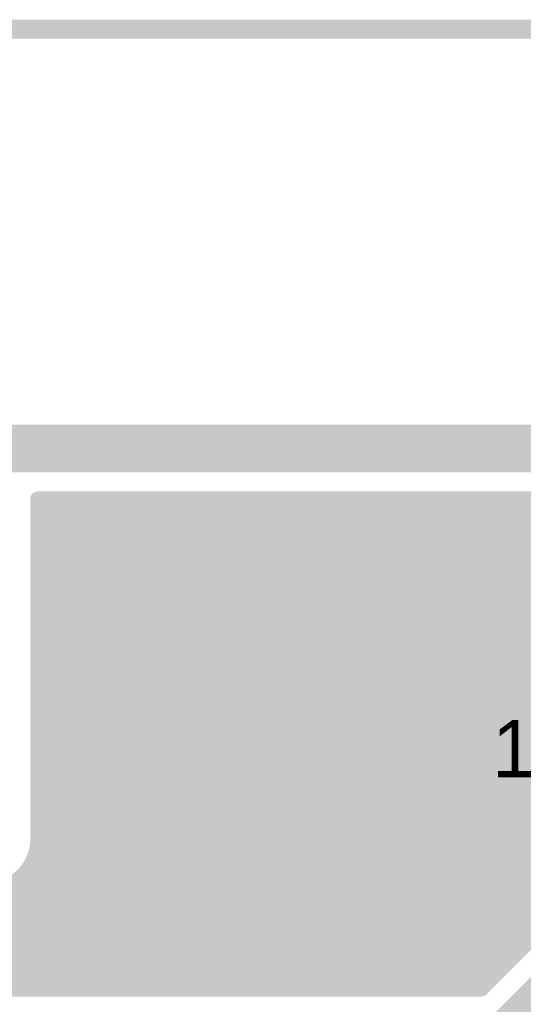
# Model space of a CAD drawing. Extents: x 7.17 to 14.1, y 4 to 11.75.
# Tile 213 of 219: x 11.49 to 11.75, y 8.56 to 9.08. Entities that reach past the tile are written whole.
import ezdxf

# ---------------------------------------------------------------- set-up
doc = ezdxf.new("R2010")
doc.units = 0
for name, color, linetype in [('BOTTOMLAYER', 5, 'CONTINUOUS'), ('KEEPOUTLAYER', 6, 'CONTINUOUS'), ('MECHANICAL1', 6, 'CONTINUOUS'), ('MECHANICAL2', 216, 'CONTINUOUS'), ('MECHANICAL3', 76, 'CONTINUOUS'), ('MULTILAYER', 9, 'CONTINUOUS'), ('TOPLAYER', 1, 'CONTINUOUS')]:
    doc.layers.add(name, color=color, linetype=linetype)

msp = doc.modelspace()

# ---------------------------------------------------------------- linework, layer by layer
at = {"layer": 'BOTTOMLAYER'}
for points, const_width in [([(11.435289, 8.5715), (11.692289, 8.8285)], 0.008), ([(11.44236, 8.5715), (11.69936, 8.8285)], 0.008), ([(11.449432, 8.5715), (11.706432, 8.8285)], 0.008), ([(11.456503, 8.5715), (11.713503, 8.8285)], 0.008), ([(11.463574, 8.5715), (11.720574, 8.8285)], 0.008), ([(11.470645, 8.5715), (11.727645, 8.8285)], 0.008), ([(11.477716, 8.5715), (11.734716, 8.8285)], 0.008), ([(11.484787, 8.5715), (11.741787, 8.8285)], 0.008), ([(11.491819, 8.6351), (11.685218, 8.8285)], 0.008), ([(11.491858, 8.5715), (11.748858, 8.8285)], 0.008), ([(11.496176, 8.646528), (11.678147, 8.8285)], 0.008), ([(11.496404, 8.8285), (12.263404, 8.8285)], 0.008), ([(11.496404, 8.710397), (11.614507, 8.8285)], 0.008), ([(11.496404, 8.703326), (11.621578, 8.8285)], 0.008), ([(11.496404, 8.724539), (11.600365, 8.8285)], 0.008), ([(11.496404, 8.717468), (11.607436, 8.8285)], 0.008), ([(11.496404, 8.738681), (11.586223, 8.8285)], 0.008), ([(11.496404, 8.73161), (11.593294, 8.8285)], 0.008), ([(11.496404, 8.752823), (11.572081, 8.8285)], 0.008), ([(11.496404, 8.745752), (11.579152, 8.8285)], 0.008), ([(11.496404, 8.766965), (11.557939, 8.8285)], 0.008), ([(11.496404, 8.759894), (11.56501, 8.8285)], 0.008), ([(11.496404, 8.781108), (11.543796, 8.8285)], 0.008), ([(11.496404, 8.774037), (11.550867, 8.8285)], 0.008), ([(11.496404, 8.79525), (11.529654, 8.8285)], 0.008), ([(11.496404, 8.788179), (11.536725, 8.8285)], 0.008), ([(11.496404, 8.809392), (11.515512, 8.8285)], 0.008), ([(11.496404, 8.802321), (11.522583, 8.8285)], 0.008), ([(11.496404, 8.660899), (11.664005, 8.8285)], 0.008), ([(11.496404, 8.653828), (11.671076, 8.8285)], 0.008), ([(11.496404, 8.675041), (11.649863, 8.8285)], 0.008), ([(11.496404, 8.66797), (11.656934, 8.8285)], 0.008), ([(11.496404, 8.689183), (11.635721, 8.8285)], 0.008), ([(11.496404, 8.682112), (11.642792, 8.8285)], 0.008), ([(11.496404, 8.696255), (11.628649, 8.8285)], 0.008), ([(11.496404, 8.823534), (11.50137, 8.8285)], 0.008), ([(11.496404, 8.816463), (11.508441, 8.8285)], 0.008), ([(11.496404, 8.65), (11.496404, 8.8285)], 0.008), ([(11.496404, 8.825855), (11.739879, 8.58238)], 0.008), ([(11.498929, 8.5715), (11.755929, 8.8285)], 0.008), ([(11.50083, 8.8285), (11.743414, 8.585916)], 0.008), ([(11.506, 8.5715), (11.763, 8.8285)], 0.008), ([(11.507901, 8.8285), (11.74695, 8.589451)], 0.008), ([(11.513072, 8.5715), (11.770072, 8.8285)], 0.008), ([(11.514972, 8.8285), (11.750485, 8.592987)], 0.008), ([(11.520143, 8.5715), (11.777143, 8.8285)], 0.008), ([(11.522043, 8.8285), (11.754021, 8.596522)], 0.008), ([(11.527214, 8.5715), (11.784214, 8.8285)], 0.008), ([(11.529114, 8.8285), (11.757556, 8.600058)], 0.008), ([(11.534285, 8.5715), (11.791285, 8.8285)], 0.008), ([(11.536185, 8.8285), (11.761092, 8.603594)], 0.008), ([(11.541356, 8.5715), (11.798356, 8.8285)], 0.008), ([(11.543256, 8.8285), (11.764627, 8.607129)], 0.008), ([(11.548427, 8.5715), (11.805427, 8.8285)], 0.008), ([(11.550327, 8.8285), (11.768163, 8.610665)], 0.008), ([(11.555498, 8.5715), (11.812498, 8.8285)], 0.008), ([(11.557399, 8.8285), (11.771698, 8.6142)], 0.008), ([(11.562569, 8.5715), (11.819569, 8.8285)], 0.008), ([(11.56447, 8.8285), (11.775446, 8.617523)], 0.008), ([(11.56964, 8.5715), (11.82664, 8.8285)], 0.008), ([(11.571541, 8.8285), (11.780033, 8.620007)], 0.008), ([(11.576711, 8.5715), (11.833711, 8.8285)], 0.008), ([(11.578612, 8.8285), (11.785723, 8.621389)], 0.008), ([(11.583782, 8.5715), (11.840782, 8.8285)], 0.008), ([(11.585683, 8.8285), (11.792683, 8.6215)], 0.008), ([(11.590854, 8.5715), (11.847854, 8.8285)], 0.008), ([(11.592754, 8.8285), (11.799754, 8.6215)], 0.008), ([(11.597925, 8.5715), (11.854925, 8.8285)], 0.008), ([(11.599825, 8.8285), (11.806825, 8.6215)], 0.008), ([(11.604996, 8.5715), (11.861996, 8.8285)], 0.008), ([(11.606896, 8.8285), (11.811911, 8.623485)], 0.008), ([(11.612067, 8.5715), (11.869067, 8.8285)], 0.008), ([(11.613967, 8.8285), (11.815931, 8.626536)], 0.008), ([(11.619138, 8.5715), (11.876138, 8.8285)], 0.008), ([(11.621038, 8.8285), (11.820559, 8.62898)], 0.008), ([(11.626209, 8.5715), (11.883209, 8.8285)], 0.008), ([(11.62811, 8.8285), (11.825898, 8.630711)], 0.008), ([(11.63328, 8.5715), (11.89028, 8.8285)], 0.008), ([(11.635181, 8.8285), (11.832189, 8.631492)], 0.008), ([(11.640351, 8.5715), (11.897351, 8.8285)], 0.008), ([(11.642252, 8.8285), (11.84008, 8.630672)], 0.008), ([(11.647422, 8.5715), (11.904422, 8.8285)], 0.008), ([(11.649323, 8.8285), (12.044534, 8.433289)], 0.008), ([(11.654493, 8.5715), (11.911494, 8.8285)], 0.008), ([(11.656394, 8.8285), (12.044534, 8.44036)], 0.008), ([(11.661565, 8.5715), (11.918565, 8.8285)], 0.008), ([(11.663465, 8.8285), (12.044534, 8.447431)], 0.008), ([(11.668636, 8.5715), (11.925636, 8.8285)], 0.008), ([(11.670536, 8.8285), (12.044534, 8.454502)], 0.008), ([(11.675707, 8.5715), (11.932707, 8.8285)], 0.008), ([(11.677607, 8.8285), (12.044534, 8.461573)], 0.008), ([(11.682778, 8.5715), (11.939778, 8.8285)], 0.008), ([(11.684678, 8.8285), (12.044534, 8.468644)], 0.008), ([(11.689849, 8.5715), (11.946849, 8.8285)], 0.008), ([(11.69175, 8.8285), (12.049084, 8.471165)], 0.008), ([(11.69692, 8.5715), (11.95392, 8.8285)], 0.008), ([(11.698821, 8.8285), (12.056155, 8.471165)], 0.008), ([(11.703991, 8.5715), (11.960991, 8.8285)], 0.008), ([(11.705892, 8.8285), (12.063226, 8.471165)], 0.008), ([(11.711062, 8.5715), (11.968062, 8.8285)], 0.008), ([(11.712963, 8.8285), (12.070297, 8.471165)], 0.008), ([(11.718133, 8.5715), (11.975133, 8.8285)], 0.008), ([(11.720034, 8.8285), (12.077369, 8.471165)], 0.008), ([(11.725205, 8.5715), (11.982204, 8.8285)], 0.008), ([(11.727105, 8.8285), (12.08444, 8.471165)], 0.008), ([(11.734176, 8.8285), (12.091511, 8.471165)], 0.008), ([(11.741247, 8.8285), (12.098582, 8.471165)], 0.008), ([(11.748318, 8.8285), (12.105653, 8.471165)], 0.008), ([(11.496404, 8.818784), (11.736343, 8.578845)], 0.008), ([(11.496404, 8.811713), (11.732807, 8.575309)], 0.008), ([(11.496404, 8.804641), (11.729272, 8.571774)], 0.008), ([(11.496404, 8.79757), (11.722474, 8.5715)], 0.008), ([(11.496404, 8.790499), (11.715403, 8.5715)], 0.008), ([(11.496404, 8.783428), (11.708332, 8.5715)], 0.008), ([(11.496404, 8.776357), (11.701261, 8.5715)], 0.008), ([(11.496404, 8.769286), (11.69419, 8.5715)], 0.008), ([(11.496404, 8.762215), (11.687119, 8.5715)], 0.008), ([(11.496404, 8.755144), (11.680048, 8.5715)], 0.008), ([(11.496404, 8.748073), (11.672977, 8.5715)], 0.008), ([(11.496404, 8.741001), (11.665905, 8.5715)], 0.008), ([(11.496404, 8.73393), (11.658834, 8.5715)], 0.008), ([(11.496404, 8.726859), (11.651763, 8.5715)], 0.008), ([(11.496404, 8.719788), (11.644692, 8.5715)], 0.008), ([(11.496404, 8.712717), (11.637621, 8.5715)], 0.008), ([(11.496404, 8.705646), (11.63055, 8.5715)], 0.008), ([(11.496404, 8.698575), (11.623479, 8.5715)], 0.008), ([(11.496404, 8.691504), (11.616408, 8.5715)], 0.008), ([(11.496404, 8.684433), (11.609337, 8.5715)], 0.008), ([(11.496404, 8.677362), (11.602266, 8.5715)], 0.008), ([(11.496404, 8.670291), (11.595194, 8.5715)], 0.008), ([(11.496404, 8.663219), (11.588123, 8.5715)], 0.008), ([(11.496404, 8.656148), (11.581052, 8.5715)], 0.008), ([(11.496389, 8.649093), (11.573981, 8.5715)], 0.008), ([(11.495451, 8.642959), (11.56691, 8.5715)], 0.008), ([(11.490697, 8.633571), (11.552768, 8.5715)], 0.008), ([(11.493466, 8.637873), (11.559839, 8.5715)], 0.008), ([(11.48724, 8.629957), (11.545697, 8.5715)], 0.008), ([(11.428218, 8.5715), (11.484804, 8.628085)], 0.008), ([(11.437128, 8.6235), (11.489128, 8.5715)], 0.008), ([(11.444199, 8.6235), (11.496199, 8.5715)], 0.008), ([(11.45127, 8.6235), (11.50327, 8.5715)], 0.008), ([(11.458341, 8.6235), (11.510341, 8.5715)], 0.008), ([(11.465412, 8.6235), (11.517412, 8.5715)], 0.008), ([(11.472369, 8.623615), (11.524484, 8.5715)], 0.008), ([(11.478217, 8.624838), (11.531555, 8.5715)], 0.008), ([(11.483104, 8.627022), (11.538626, 8.5715)], 0.008), ([(11.728998, 8.5715), (11.772701, 8.615203)], 0.008), ([(11.737904, 8.55), (11.787904, 8.6)], 0.015), ([(10.65681, 8.5715), (11.728998, 8.5715)], 0.008)]:
    msp.add_lwpolyline(points, dxfattribs=dict(at, const_width=const_width))
at = {"layer": 'BOTTOMLAYER', "const_width": 0.004}
for points in [[(11.494404, 8.8285, 1), (11.498404, 8.8285, 1)], [(11.494404, 8.8285, 1), (11.498404, 8.8285, 1)], [(11.494404, 8.825855, 1), (11.498404, 8.825855, 1)], [(11.49883, 8.8285, 1), (11.50283, 8.8285, 1)], [(11.49937, 8.8285, 1), (11.50337, 8.8285, 1)], [(11.505901, 8.8285, 1), (11.509901, 8.8285, 1)], [(11.506441, 8.8285, 1), (11.510441, 8.8285, 1)], [(11.512972, 8.8285, 1), (11.516972, 8.8285, 1)], [(11.513512, 8.8285, 1), (11.517512, 8.8285, 1)], [(11.520043, 8.8285, 1), (11.524043, 8.8285, 1)], [(11.520583, 8.8285, 1), (11.524583, 8.8285, 1)], [(11.527114, 8.8285, 1), (11.531114, 8.8285, 1)], [(11.527654, 8.8285, 1), (11.531654, 8.8285, 1)], [(11.534185, 8.8285, 1), (11.538185, 8.8285, 1)], [(11.534725, 8.8285, 1), (11.538725, 8.8285, 1)], [(11.541256, 8.8285, 1), (11.545256, 8.8285, 1)], [(11.541796, 8.8285, 1), (11.545796, 8.8285, 1)], [(11.548327, 8.8285, 1), (11.552328, 8.8285, 1)], [(11.548867, 8.8285, 1), (11.552867, 8.8285, 1)], [(11.555399, 8.8285, 1), (11.559399, 8.8285, 1)], [(11.555938, 8.8285, 1), (11.559938, 8.8285, 1)], [(11.56247, 8.8285, 1), (11.56647, 8.8285, 1)], [(11.56301, 8.8285, 1), (11.56701, 8.8285, 1)], [(11.569541, 8.8285, 1), (11.573541, 8.8285, 1)], [(11.570081, 8.8285, 1), (11.574081, 8.8285, 1)], [(11.576612, 8.8285, 1), (11.580612, 8.8285, 1)], [(11.577152, 8.8285, 1), (11.581152, 8.8285, 1)], [(11.583683, 8.8285, 1), (11.587683, 8.8285, 1)], [(11.584223, 8.8285, 1), (11.588223, 8.8285, 1)], [(11.590754, 8.8285, 1), (11.594754, 8.8285, 1)], [(11.591294, 8.8285, 1), (11.595294, 8.8285, 1)], [(11.597825, 8.8285, 1), (11.601825, 8.8285, 1)], [(11.598365, 8.8285, 1), (11.602365, 8.8285, 1)], [(11.604896, 8.8285, 1), (11.608896, 8.8285, 1)], [(11.605436, 8.8285, 1), (11.609436, 8.8285, 1)], [(11.611967, 8.8285, 1), (11.615967, 8.8285, 1)], [(11.612507, 8.8285, 1), (11.616507, 8.8285, 1)], [(11.619039, 8.8285, 1), (11.623038, 8.8285, 1)], [(11.619578, 8.8285, 1), (11.623578, 8.8285, 1)], [(11.62611, 8.8285, 1), (11.63011, 8.8285, 1)], [(11.626649, 8.8285, 1), (11.63065, 8.8285, 1)], [(11.633181, 8.8285, 1), (11.637181, 8.8285, 1)], [(11.633721, 8.8285, 1), (11.637721, 8.8285, 1)], [(11.640252, 8.8285, 1), (11.644252, 8.8285, 1)], [(11.640792, 8.8285, 1), (11.644792, 8.8285, 1)], [(11.647323, 8.8285, 1), (11.651323, 8.8285, 1)], [(11.647863, 8.8285, 1), (11.651863, 8.8285, 1)], [(11.654394, 8.8285, 1), (11.658394, 8.8285, 1)], [(11.654934, 8.8285, 1), (11.658934, 8.8285, 1)], [(11.661465, 8.8285, 1), (11.665465, 8.8285, 1)], [(11.662005, 8.8285, 1), (11.666005, 8.8285, 1)], [(11.668536, 8.8285, 1), (11.672536, 8.8285, 1)], [(11.669076, 8.8285, 1), (11.673076, 8.8285, 1)], [(11.675607, 8.8285, 1), (11.679607, 8.8285, 1)], [(11.676147, 8.8285, 1), (11.680147, 8.8285, 1)], [(11.682678, 8.8285, 1), (11.686678, 8.8285, 1)], [(11.683218, 8.8285, 1), (11.687218, 8.8285, 1)], [(11.689749, 8.8285, 1), (11.693749, 8.8285, 1)], [(11.690289, 8.8285, 1), (11.694289, 8.8285, 1)], [(11.696821, 8.8285, 1), (11.700821, 8.8285, 1)], [(11.697361, 8.8285, 1), (11.70136, 8.8285, 1)], [(11.703892, 8.8285, 1), (11.707892, 8.8285, 1)], [(11.704432, 8.8285, 1), (11.708432, 8.8285, 1)], [(11.710963, 8.8285, 1), (11.714963, 8.8285, 1)], [(11.711503, 8.8285, 1), (11.715503, 8.8285, 1)], [(11.718034, 8.8285, 1), (11.722034, 8.8285, 1)], [(11.718574, 8.8285, 1), (11.722574, 8.8285, 1)], [(11.725105, 8.8285, 1), (11.729105, 8.8285, 1)], [(11.725645, 8.8285, 1), (11.729645, 8.8285, 1)], [(11.732176, 8.8285, 1), (11.736176, 8.8285, 1)], [(11.732716, 8.8285, 1), (11.736716, 8.8285, 1)], [(11.739247, 8.8285, 1), (11.743247, 8.8285, 1)], [(11.739787, 8.8285, 1), (11.743787, 8.8285, 1)], [(11.746318, 8.8285, 1), (11.750318, 8.8285, 1)], [(11.746858, 8.8285, 1), (11.750858, 8.8285, 1)], [(11.494404, 8.823534, 1), (11.498404, 8.823534, 1)], [(11.494404, 8.818784, 1), (11.498404, 8.818784, 1)], [(11.494404, 8.816463, 1), (11.498404, 8.816463, 1)], [(11.494404, 8.811713, 1), (11.498404, 8.811713, 1)], [(11.494404, 8.809392, 1), (11.498404, 8.809392, 1)], [(11.494404, 8.804641, 1), (11.498404, 8.804641, 1)], [(11.494404, 8.802321, 1), (11.498404, 8.802321, 1)], [(11.494404, 8.79757, 1), (11.498404, 8.79757, 1)], [(11.494404, 8.79525, 1), (11.498404, 8.79525, 1)], [(11.494404, 8.790499, 1), (11.498404, 8.790499, 1)], [(11.494404, 8.788179, 1), (11.498404, 8.788179, 1)], [(11.494404, 8.783428, 1), (11.498404, 8.783428, 1)], [(11.494404, 8.781108, 1), (11.498404, 8.781108, 1)], [(11.494404, 8.776357, 1), (11.498404, 8.776357, 1)], [(11.494404, 8.774037, 1), (11.498404, 8.774037, 1)], [(11.494404, 8.769286, 1), (11.498404, 8.769286, 1)], [(11.494404, 8.766965, 1), (11.498404, 8.766965, 1)], [(11.494404, 8.762215, 1), (11.498404, 8.762215, 1)], [(11.494404, 8.759894, 1), (11.498404, 8.759894, 1)], [(11.494404, 8.755144, 1), (11.498404, 8.755144, 1)], [(11.494404, 8.752823, 1), (11.498404, 8.752823, 1)], [(11.494404, 8.748073, 1), (11.498404, 8.748073, 1)], [(11.494404, 8.745752, 1), (11.498404, 8.745752, 1)], [(11.494404, 8.741001, 1), (11.498404, 8.741001, 1)], [(11.494404, 8.738681, 1), (11.498404, 8.738681, 1)], [(11.494404, 8.73393, 1), (11.498404, 8.73393, 1)], [(11.494404, 8.73161, 1), (11.498404, 8.73161, 1)], [(11.494404, 8.726859, 1), (11.498404, 8.726859, 1)], [(11.494404, 8.724539, 1), (11.498404, 8.724539, 1)], [(11.494404, 8.719788, 1), (11.498404, 8.719788, 1)], [(11.494404, 8.717468, 1), (11.498404, 8.717468, 1)], [(11.494404, 8.712717, 1), (11.498404, 8.712717, 1)], [(11.494404, 8.710397, 1), (11.498404, 8.710397, 1)], [(11.494404, 8.705646, 1), (11.498404, 8.705646, 1)], [(11.494404, 8.703326, 1), (11.498404, 8.703326, 1)], [(11.494404, 8.698575, 1), (11.498404, 8.698575, 1)], [(11.494404, 8.696255, 1), (11.498404, 8.696255, 1)], [(11.494404, 8.691504, 1), (11.498404, 8.691504, 1)], [(11.494404, 8.689183, 1), (11.498404, 8.689183, 1)], [(11.494404, 8.684433, 1), (11.498404, 8.684433, 1)], [(11.494404, 8.682112, 1), (11.498404, 8.682112, 1)], [(11.494404, 8.677362, 1), (11.498404, 8.677362, 1)], [(11.494404, 8.675041, 1), (11.498404, 8.675041, 1)], [(11.494404, 8.670291, 1), (11.498404, 8.670291, 1)], [(11.494404, 8.66797, 1), (11.498404, 8.66797, 1)], [(11.494404, 8.663219, 1), (11.498404, 8.663219, 1)], [(11.494404, 8.660899, 1), (11.498404, 8.660899, 1)], [(11.494404, 8.656148, 1), (11.498404, 8.656148, 1)], [(11.494388, 8.649093, 1), (11.498389, 8.649093, 1)], [(11.494404, 8.653828, 1), (11.498404, 8.653828, 1)], [(11.494404, 8.65, 1), (11.498404, 8.65, 1)], [(11.494404, 8.65, 1), (11.498404, 8.65, 1)], [(11.494404, 8.65, 1), (11.498404, 8.65, 1)], [(11.494176, 8.646528, 1), (11.498176, 8.646528, 1)], [(11.493451, 8.642959, 1), (11.497451, 8.642959, 1)], [(11.488697, 8.633571, 1), (11.492697, 8.633571, 1)], [(11.489819, 8.6351, 1), (11.493818, 8.6351, 1)], [(11.491466, 8.637873, 1), (11.495466, 8.637873, 1)], [(11.48524, 8.629957, 1), (11.48924, 8.629957, 1)], [(11.481104, 8.627022, 1), (11.485104, 8.627022, 1)], [(11.482804, 8.628085, 1), (11.486804, 8.628085, 1)], [(11.748485, 8.592987, 1), (11.752485, 8.592987, 1)], [(11.752021, 8.596522, 1), (11.756021, 8.596522, 1)], [(11.74495, 8.589451, 1), (11.74895, 8.589451, 1)], [(11.737879, 8.58238, 1), (11.741879, 8.58238, 1)], [(11.741414, 8.585916, 1), (11.745414, 8.585916, 1)], [(11.734343, 8.578845, 1), (11.738343, 8.578845, 1)], [(11.482787, 8.5715, 1), (11.486787, 8.5715, 1)], [(11.487128, 8.5715, 1), (11.491128, 8.5715, 1)], [(11.489858, 8.5715, 1), (11.493858, 8.5715, 1)], [(11.494199, 8.5715, 1), (11.498199, 8.5715, 1)], [(11.496929, 8.5715, 1), (11.500929, 8.5715, 1)], [(11.50127, 8.5715, 1), (11.50527, 8.5715, 1)], [(11.504, 8.5715, 1), (11.508, 8.5715, 1)], [(11.508341, 8.5715, 1), (11.512341, 8.5715, 1)], [(11.511071, 8.5715, 1), (11.515071, 8.5715, 1)], [(11.515412, 8.5715, 1), (11.519412, 8.5715, 1)], [(11.518143, 8.5715, 1), (11.522143, 8.5715, 1)], [(11.522483, 8.5715, 1), (11.526483, 8.5715, 1)], [(11.525214, 8.5715, 1), (11.529214, 8.5715, 1)], [(11.529555, 8.5715, 1), (11.533555, 8.5715, 1)], [(11.532285, 8.5715, 1), (11.536285, 8.5715, 1)], [(11.536626, 8.5715, 1), (11.540626, 8.5715, 1)], [(11.539356, 8.5715, 1), (11.543356, 8.5715, 1)], [(11.543697, 8.5715, 1), (11.547697, 8.5715, 1)], [(11.546427, 8.5715, 1), (11.550427, 8.5715, 1)], [(11.550768, 8.5715, 1), (11.554768, 8.5715, 1)], [(11.553498, 8.5715, 1), (11.557498, 8.5715, 1)], [(11.557839, 8.5715, 1), (11.561839, 8.5715, 1)], [(11.560569, 8.5715, 1), (11.564569, 8.5715, 1)], [(11.56491, 8.5715, 1), (11.56891, 8.5715, 1)], [(11.56764, 8.5715, 1), (11.57164, 8.5715, 1)], [(11.571981, 8.5715, 1), (11.575981, 8.5715, 1)], [(11.574711, 8.5715, 1), (11.578711, 8.5715, 1)], [(11.579052, 8.5715, 1), (11.583052, 8.5715, 1)], [(11.581782, 8.5715, 1), (11.585783, 8.5715, 1)], [(11.586123, 8.5715, 1), (11.590123, 8.5715, 1)], [(11.588854, 8.5715, 1), (11.592854, 8.5715, 1)], [(11.593194, 8.5715, 1), (11.597195, 8.5715, 1)], [(11.595925, 8.5715, 1), (11.599925, 8.5715, 1)], [(11.600266, 8.5715, 1), (11.604266, 8.5715, 1)], [(11.602996, 8.5715, 1), (11.606996, 8.5715, 1)], [(11.607337, 8.5715, 1), (11.611337, 8.5715, 1)], [(11.610067, 8.5715, 1), (11.614067, 8.5715, 1)], [(11.614408, 8.5715, 1), (11.618408, 8.5715, 1)], [(11.617138, 8.5715, 1), (11.621138, 8.5715, 1)], [(11.621479, 8.5715, 1), (11.625479, 8.5715, 1)], [(11.624209, 8.5715, 1), (11.628209, 8.5715, 1)], [(11.62855, 8.5715, 1), (11.63255, 8.5715, 1)], [(11.63128, 8.5715, 1), (11.63528, 8.5715, 1)], [(11.635621, 8.5715, 1), (11.639621, 8.5715, 1)], [(11.638351, 8.5715, 1), (11.642351, 8.5715, 1)], [(11.642692, 8.5715, 1), (11.646692, 8.5715, 1)], [(11.645422, 8.5715, 1), (11.649422, 8.5715, 1)], [(11.649763, 8.5715, 1), (11.653763, 8.5715, 1)], [(11.652494, 8.5715, 1), (11.656493, 8.5715, 1)], [(11.656834, 8.5715, 1), (11.660834, 8.5715, 1)], [(11.659565, 8.5715, 1), (11.663565, 8.5715, 1)], [(11.663906, 8.5715, 1), (11.667905, 8.5715, 1)], [(11.666636, 8.5715, 1), (11.670636, 8.5715, 1)], [(11.670977, 8.5715, 1), (11.674977, 8.5715, 1)], [(11.673707, 8.5715, 1), (11.677707, 8.5715, 1)], [(11.678048, 8.5715, 1), (11.682048, 8.5715, 1)], [(11.680778, 8.5715, 1), (11.684778, 8.5715, 1)], [(11.685119, 8.5715, 1), (11.689119, 8.5715, 1)], [(11.687849, 8.5715, 1), (11.691849, 8.5715, 1)], [(11.69219, 8.5715, 1), (11.69619, 8.5715, 1)], [(11.69492, 8.5715, 1), (11.69892, 8.5715, 1)], [(11.699261, 8.5715, 1), (11.703261, 8.5715, 1)], [(11.701991, 8.5715, 1), (11.705991, 8.5715, 1)], [(11.706332, 8.5715, 1), (11.710332, 8.5715, 1)], [(11.709062, 8.5715, 1), (11.713062, 8.5715, 1)], [(11.713403, 8.5715, 1), (11.717403, 8.5715, 1)], [(11.716133, 8.5715, 1), (11.720133, 8.5715, 1)], [(11.720474, 8.5715, 1), (11.724474, 8.5715, 1)], [(11.723204, 8.5715, 1), (11.727204, 8.5715, 1)], [(11.726998, 8.5715, 1), (11.730998, 8.5715, 1)], [(11.726998, 8.5715, 1), (11.730998, 8.5715, 1)], [(11.727272, 8.571774, 1), (11.731272, 8.571774, 1)], [(11.730807, 8.575309, 1), (11.734808, 8.575309, 1)]]:
    msp.add_lwpolyline(points, format="xyb", close=True, dxfattribs=at)
at = {"layer": 'BOTTOMLAYER', "const_width": 0.008}
msp.add_lwpolyline([(11.496404, 8.65, -0.414214), (11.469904, 8.6235)], format="xyb", dxfattribs=at)
msp.add_lwpolyline([(11.496404, 8.65, -0.414214), (11.469904, 8.6235)], format="xyb", dxfattribs=at)
at = {"layer": 'KEEPOUTLAYER', "const_width": 0.025}
msp.add_lwpolyline([(11.469904, 8.855), (12.289904, 8.855)], dxfattribs=at)
at = {"layer": 'MECHANICAL2', "const_width": 0.01}
msp.add_lwpolyline([(10.279739, 9.075), (12.289904, 9.075)], dxfattribs=at)
at = {"layer": 'MECHANICAL3', "const_width": 0.01}
msp.add_lwpolyline([(11.469904, 8.855), (12.289904, 8.855)], dxfattribs=at)
at = {"layer": 'MULTILAYER', "const_width": 0.01}
msp.add_lwpolyline([(11.469904, 8.855), (12.289904, 8.855)], dxfattribs=at)
at = {"layer": 'TOPLAYER', "const_width": 0.015}
for points in [[(11.439904, 8.55), (11.619904, 8.73)], [(11.619904, 8.73), (11.909904, 8.73)]]:
    msp.add_lwpolyline(points, dxfattribs=at)
at = {"layer": 'TOPLAYER', "const_width": 0.0075}
msp.add_lwpolyline([(11.616154, 8.73, 1), (11.623654, 8.73, 1)], format="xyb", close=True, dxfattribs=at)
msp.add_lwpolyline([(11.616154, 8.73, 1), (11.623654, 8.73, 1)], format="xyb", close=True, dxfattribs=at)

# ---------------------------------------------------------------- texts
at = {"layer": 'MECHANICAL1'}
msp.add_text('100pF', height=0.03, dxfattribs=at).set_placement((11.734904, 8.6825))

doc.saveas('drawing.dxf')
